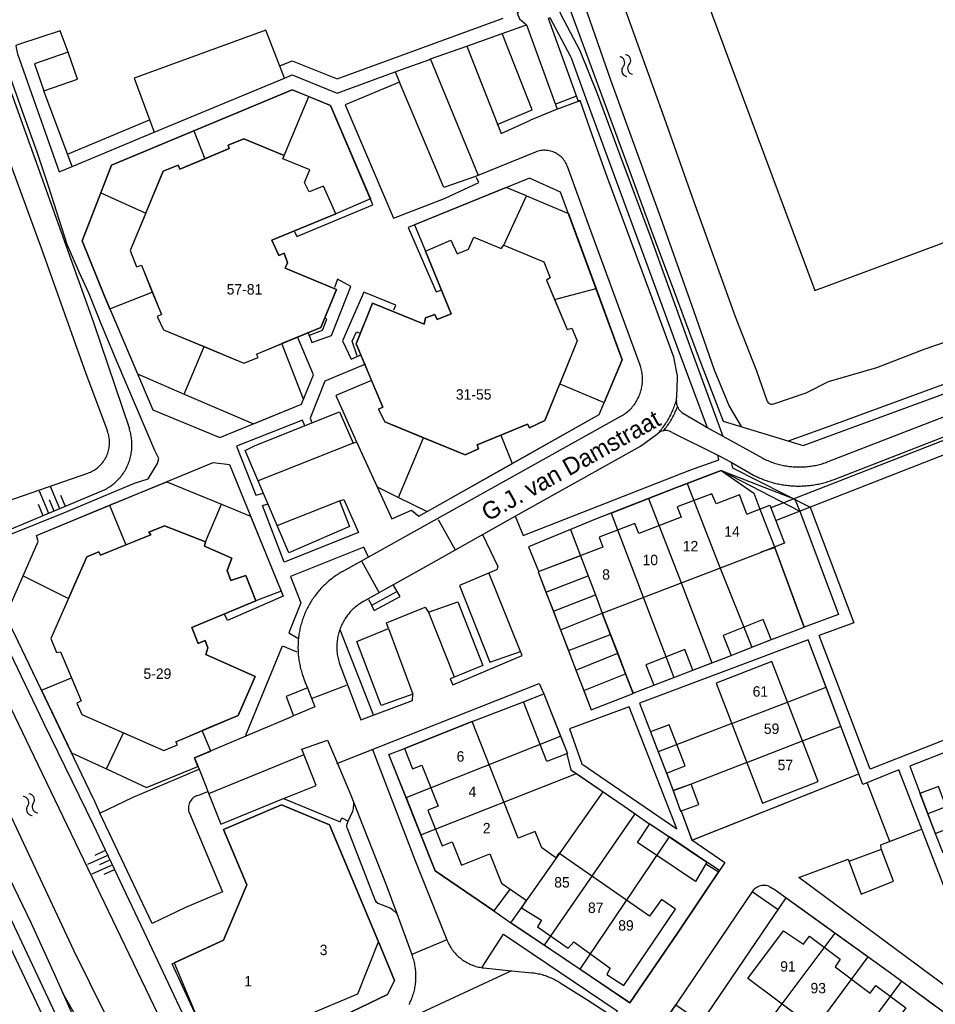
# Model space of a CAD drawing. Extents: x 123992 to 125854, y 449108 to 451911.
# Tile 22 of 175: x 125108 to 125240, y 450032 to 450174. Entities that reach past the tile are written whole.
import ezdxf
from ezdxf.enums import TextEntityAlignment as Align

# ---------------------------------------------------------------- set-up
doc = ezdxf.new("R2010")
doc.units = 0
for name, color, linetype in [('DEFAULT_113', 2, 'CONTINUOUS'), ('DEFAULT_117', 3, 'CONTINUOUS'), ('DEFAULT_21', 8, 'CONTINUOUS'), ('DEFAULT_4', 1, 'CONTINUOUS'), ('DEFAULT_48', 141, 'CONTINUOUS'), ('DEFAULT_6', 1, 'CONTINUOUS'), ('DEFAULT_7', 5, 'CONTINUOUS'), ('DEFAULT_79', 9, 'CONTINUOUS'), ('DEFAULT_87', 9, 'CONTINUOUS'), ('DEFAULT_99', 9, 'CONTINUOUS'), ('S04_TALUD', 9, 'CONTINUOUS'), ('S05_WATER', 141, 'CONTINUOUS')]:
    doc.layers.add(name, color=color, linetype=linetype)

msp = doc.modelspace()

# ---------------------------------------------------------------- linework, layer by layer
at = {"layer": 'DEFAULT_21'}
for points in [[(125133.365, 450158.348), (125147.547, 450164.245), (125149.919, 450163.28)], [(125146.363, 450154.8), (125149.919, 450163.28)], [(125149.919, 450163.28), (125153.087, 450161.992), (125158.808, 450148.547), (125153.841, 450146.389)], [(125119.949, 450149.411), (125121.501, 450153.415), (125133.365, 450158.348)], [(125133.365, 450158.348), (125134.935, 450154.317)], [(125134.935, 450154.317), (125138.456, 450155.787), (125138.335, 450156.306), (125140.564, 450157.207), (125146.363, 450154.8)], [(125126.455, 450146.507), (125128.955, 450152.528), (125131.12, 450153.403), (125131.36, 450152.824), (125134.935, 450154.317)], [(125153.841, 450146.389), (125152.058, 450150.364), (125149.979, 450149.583), (125149.334, 450150.91), (125150.084, 450152.719), (125146.196, 450154.333), (125146.363, 450154.8)], [(125181.293, 450148.973), (125178.389, 450150.183), (125165.174, 450144.792), (125166.764, 450141.025)], [(125121.273, 450132.712), (125120.498, 450134.533), (125117.272, 450142.503), (125119.949, 450149.411)], [(125119.949, 450149.411), (125126.455, 450146.507)], [(125178.026, 450141.86), (125181.293, 450148.973)], [(125181.293, 450148.973), (125187.369, 450146.44), (125191.343, 450135.616)], [(125126.455, 450146.507), (125124.206, 450141.089), (125125.113, 450138.754), (125125.813, 450139.013), (125127.383, 450135.124)], [(125153.841, 450146.389), (125144.587, 450142.605), (125145.628, 450140.389), (125146.388, 450140.709), (125146.847, 450139.336), (125146.528, 450138.566), (125153.952, 450135.484), (125151.68, 450130.01), (125146.047, 450127.69)], [(125166.764, 450141.025), (125170.402, 450142.608), (125171.324, 450140.63), (125172.943, 450141.311), (125173.724, 450143.011), (125177.651, 450141.409), (125178.026, 450141.86)], [(125166.764, 450141.025), (125170.452, 450131.958), (125168.453, 450131.177), (125168.112, 450131.897), (125166.753, 450131.417), (125166.543, 450130.488), (125159.14, 450133.51), (125156.753, 450127.664), (125158.978, 450122.357)], [(125178.026, 450141.86), (125183.826, 450139.493), (125184.745, 450137.145), (125184.186, 450136.824), (125185.354, 450134.068)], [(125185.354, 450134.068), (125191.343, 450135.616)], [(125191.343, 450135.616), (125195.114, 450125.346), (125192.509, 450119.204)], [(125121.273, 450132.712), (125127.383, 450135.124)], [(125127.383, 450135.124), (125128.699, 450131.863), (125128.079, 450131.583), (125129.009, 450129.687), (125134.849, 450127.263)], [(125185.354, 450134.068), (125187.191, 450129.735), (125187.831, 450129.895), (125188.636, 450128.081), (125186.099, 450121.868)], [(125121.273, 450132.712), (125125.26, 450123.336), (125131.996, 450120.425)], [(125131.996, 450120.425), (125141.943, 450116.125), (125148.887, 450118.954), (125149.187, 450119.687), (125146.047, 450127.69)], [(125131.996, 450120.425), (125134.849, 450127.263)], [(125134.849, 450127.263), (125140.582, 450124.883), (125142.643, 450125.682), (125142.382, 450126.181), (125146.047, 450127.69)], [(125158.978, 450122.357), (125153.829, 450120.198), (125156.791, 450113.527), (125159.789, 450107.047), (125162.881, 450105.513)], [(125158.978, 450122.357), (125160.585, 450118.524), (125160.006, 450118.244), (125160.88, 450116.399), (125166.486, 450114.11)], [(125177.614, 450114.492), (125181.444, 450116.064), (125181.745, 450115.566), (125183.951, 450116.607), (125186.099, 450121.868)], [(125186.099, 450121.868), (125192.509, 450119.204)], [(125179.254, 450110.405), (125191.782, 450117.491), (125192.509, 450119.204)], [(125162.881, 450105.513), (125166.486, 450114.11)], [(125166.486, 450114.11), (125172.457, 450111.673), (125174.389, 450112.503), (125174.228, 450113.102), (125177.614, 450114.492)], [(125177.614, 450114.492), (125179.254, 450110.405)], [(125162.881, 450105.513), (125166.978, 450103.479), (125179.254, 450110.405)], [(125204.477, 450107.532), (125209.382, 450109.379)], [(125209.382, 450109.379), (125214.097, 450106.159), (125214.963, 450103.853), (125217.065, 450098.379), (125221.359, 450086.827)], [(125209.382, 450109.379), (125219.999, 450105.288), (125220.705, 450103.55), (125226.311, 450088.672), (125221.359, 450086.827)], [(125121.228, 450104.393), (125129.474, 450107.792), (125137.343, 450104.558)], [(125198.899, 450105.371), (125202.946, 450106.956), (125204.477, 450107.532)], [(125204.477, 450107.532), (125208.936, 450096.06), (125213.803, 450083.933)], [(125108.763, 450094.224), (125110.912, 450099.169), (125110.691, 450100.048), (125121.228, 450104.393)], [(125121.228, 450104.393), (125123.583, 450098.681)], [(125135.047, 450099.103), (125137.343, 450104.558)], [(125137.343, 450104.558), (125141.54, 450102.832), (125145.952, 450092.036), (125142.294, 450090.638)], [(125193.504, 450103.259), (125198.899, 450105.371)], [(125198.899, 450105.371), (125203.565, 450093.346), (125208.022, 450081.679)], [(125193.504, 450103.259), (125191.492, 450102.471), (125187.644, 450100.883), (125189.082, 450097.124)], [(125193.504, 450103.259), (125202.531, 450079.576)], [(125123.583, 450098.681), (125127.167, 450100.135), (125126.887, 450100.495), (125129.127, 450101.416), (125135.047, 450099.103)], [(125115.309, 450090.978), (125117.944, 450096.954), (125119.671, 450097.672), (125119.912, 450097.192), (125123.583, 450098.681)], [(125135.047, 450099.103), (125134.905, 450098.492), (125138.833, 450096.76), (125138.151, 450094.99), (125138.692, 450093.532), (125140.871, 450094.293), (125142.294, 450090.638)], [(125189.082, 450097.124), (125183.01, 450094.795), (125184.124, 450091.89)], [(125189.082, 450097.124), (125190.193, 450094.218)], [(125111.419, 450077.723), (125107.463, 450085.979), (125106.001, 450088.855), (125106.561, 450089.156), (125108.763, 450094.224)], [(125108.763, 450094.224), (125115.309, 450090.978)], [(125184.124, 450091.89), (125190.193, 450094.218)], [(125190.193, 450094.218), (125191.239, 450091.483)], [(125184.124, 450091.89), (125185.185, 450089.126)], [(125185.185, 450089.126), (125191.239, 450091.483)], [(125191.239, 450091.483), (125192.244, 450088.856)], [(125115.309, 450090.978), (125112.764, 450085.207), (125113.586, 450083.161), (125114.146, 450083.262), (125115.718, 450079.516)], [(125142.294, 450090.638), (125133.078, 450086.794), (125133.981, 450084.477), (125135.02, 450084.898), (125135.382, 450083.839), (125135.078, 450082.866), (125142.214, 450079.719), (125139.743, 450074.116), (125134.583, 450071.914)], [(125185.185, 450089.126), (125186.207, 450086.462)], [(125186.207, 450086.462), (125192.244, 450088.856)], [(125192.244, 450088.856), (125193.425, 450085.779)], [(125186.207, 450086.462), (125187.357, 450083.464)], [(125187.357, 450083.464), (125193.425, 450085.779)], [(125193.425, 450085.779), (125194.467, 450083.062)], [(125213.803, 450083.933), (125216.629, 450085.064), (125221.359, 450086.827)], [(125224.505, 450078.164), (125221.924, 450085.001), (125197.593, 450075.875), (125200.318, 450068.856)], [(125187.357, 450083.464), (125188.442, 450080.636)], [(125188.442, 450080.636), (125194.467, 450083.062)], [(125194.467, 450083.062), (125195.605, 450080.095)], [(125208.022, 450081.679), (125210.817, 450082.737), (125213.803, 450083.933)], [(125202.531, 450079.576), (125205.301, 450080.65), (125208.022, 450081.679)], [(125188.442, 450080.636), (125189.567, 450077.704)], [(125189.567, 450077.704), (125195.605, 450080.095)], [(125195.605, 450080.095), (125196.674, 450077.311)], [(125111.419, 450077.723), (125115.718, 450079.516)], [(125115.718, 450079.516), (125117.112, 450076.192), (125116.492, 450075.892), (125117.205, 450074.252), (125123.205, 450071.606)], [(125196.674, 450077.311), (125199.672, 450078.46), (125202.531, 450079.576)], [(125111.419, 450077.723), (125115.725, 450068.734), (125120.79, 450066.394)], [(125163.953, 450062.273), (125161.486, 450068.492), (125163.708, 450069.357), (125173.48, 450073.226), (125180.863, 450076.054), (125183.836, 450077.218), (125186.214, 450071.14)], [(125189.567, 450077.704), (125190.634, 450074.923), (125196.697, 450077.25), (125196.674, 450077.311)], [(125218.946, 450076.025), (125224.505, 450078.164)], [(125226.624, 450072.552), (125224.505, 450078.164)], [(125210.912, 450072.933), (125218.946, 450076.025)], [(125261.925, 450068.738), (125259.228, 450075.671), (125236.568, 450066.772), (125237.989, 450062.957), (125239.145, 450059.92)], [(125210.912, 450072.933), (125200.318, 450068.856)], [(125120.79, 450066.394), (125126.541, 450063.737), (125133.934, 450066.738), (125133.476, 450067.974), (125135.836, 450068.977), (125134.583, 450071.914)], [(125120.79, 450066.394), (125123.205, 450071.606)], [(125123.205, 450071.606), (125129.019, 450069.042), (125130.994, 450069.89), (125130.774, 450070.289), (125134.583, 450071.914)], [(125221.101, 450070.426), (125226.624, 450072.552)], [(125229.216, 450065.685), (125226.624, 450072.552)], [(125163.953, 450062.273), (125186.214, 450071.14)], [(125186.214, 450071.14), (125187.204, 450068.61), (125187.109, 450068.573), (125187.684, 450066.281), (125188.503, 450065.725)], [(125213.068, 450067.333), (125221.101, 450070.426)], [(125200.318, 450068.856), (125201.514, 450065.776), (125202.46, 450063.266), (125202.465, 450063.251)], [(125213.068, 450067.333), (125205.074, 450064.212)], [(125166.085, 450056.898), (125188.503, 450065.725)], [(125188.503, 450065.725), (125192.385, 450063.09)], [(125202.465, 450063.251), (125203.526, 450060.302), (125203.59, 450060.325), (125205.16, 450056.135), (125229.216, 450065.685)], [(125179.064, 450044.236), (125180.615, 450046.379), (125192.385, 450063.09)], [(125192.385, 450063.09), (125195.387, 450061.053), (125196.973, 450059.93)], [(125205.074, 450064.212), (125202.465, 450063.251)], [(125250.218, 450064.206), (125239.145, 450059.92)], [(125163.953, 450062.273), (125166.085, 450056.898)], [(125162.276, 450035.889), (125161.278, 450033.89), (125153.582, 450030.208), (125137.693, 450022.402), (125133.806, 450030.612), (125130.25, 450038.313), (125137.639, 450041.725), (125141.007, 450049.684), (125137.639, 450057.69), (125146.009, 450061.212), (125152.906, 450058.352), (125160.004, 450041.48), (125160.03, 450041.363), (125162.276, 450035.889)], [(125183.889, 450040.99), (125196.973, 450059.93)], [(125196.973, 450059.93), (125198.968, 450058.518), (125199.103, 450058.489), (125201.932, 450056.59)], [(125239.145, 450059.92), (125240.222, 450057.091), (125241.311, 450054.325)], [(125166.085, 450056.898), (125168.148, 450051.696), (125176.593, 450045.944), (125179.064, 450044.236)], [(125189.036, 450037.527), (125201.932, 450056.59)], [(125189.036, 450037.527), (125196.211, 450032.7), (125203.08, 450042.716), (125209.119, 450051.775), (125207.319, 450052.975), (125201.932, 450056.59)], [(125210.98, 450022.601), (125205.222, 450026.493), (125205.155, 450026.393), (125200.773, 450029.386), (125202.822, 450032.412), (125206.552, 450029.85), (125218.764, 450047.821), (125225.797, 450042.748)], [(125179.064, 450044.236), (125183.889, 450040.99)], [(125210.98, 450022.601), (125212.823, 450025.416), (125225.797, 450042.748)], [(125225.797, 450042.748), (125230.548, 450039.322)], [(125183.889, 450040.99), (125189.036, 450037.527)], [(125215.922, 450019.468), (125230.548, 450039.322)], [(125230.548, 450039.322), (125233.76, 450037.006), (125235.402, 450035.803)], [(125220.838, 450015.937), (125223.041, 450019.116), (125235.402, 450035.803)], [(125235.402, 450035.803), (125240.219, 450032.272)]]:
    msp.add_lwpolyline(points, dxfattribs=at)
at = {"layer": 'DEFAULT_4'}
for points in [[(125153.841, 450146.389), (125152.058, 450150.364), (125149.979, 450149.583), (125149.334, 450150.91), (125150.084, 450152.719), (125146.196, 450154.333), (125146.363, 450154.8), (125140.564, 450157.207), (125138.335, 450156.306), (125138.456, 450155.787), (125131.36, 450152.824), (125131.12, 450153.403), (125128.955, 450152.528), (125124.206, 450141.089), (125125.113, 450138.754), (125125.813, 450139.013), (125128.699, 450131.863), (125128.079, 450131.583), (125129.009, 450129.687), (125140.582, 450124.883), (125142.643, 450125.682), (125142.382, 450126.181), (125151.68, 450130.01), (125153.952, 450135.484), (125146.528, 450138.566), (125146.847, 450139.336), (125146.388, 450140.709), (125145.628, 450140.389), (125144.587, 450142.605), (125153.841, 450146.389)], [(125188.636, 450128.081), (125183.951, 450116.607), (125181.745, 450115.566), (125181.444, 450116.064), (125174.228, 450113.102), (125174.389, 450112.503), (125172.457, 450111.673), (125160.88, 450116.399), (125160.006, 450118.244), (125160.585, 450118.524), (125156.753, 450127.664), (125159.14, 450133.51), (125166.543, 450130.488), (125166.753, 450131.417), (125168.112, 450131.897), (125168.453, 450131.177), (125170.452, 450131.958), (125166.764, 450141.025), (125170.402, 450142.608), (125171.324, 450140.63), (125172.943, 450141.311), (125173.724, 450143.011), (125177.651, 450141.409), (125178.026, 450141.86), (125183.826, 450139.493), (125184.745, 450137.145), (125184.186, 450136.824), (125187.191, 450129.735), (125187.831, 450129.895), (125188.636, 450128.081)], [(125213.07, 450103.127), (125212.006, 450105.899), (125208.66, 450104.615), (125208.044, 450106.062), (125203.041, 450104.144), (125203.602, 450102.683), (125197.486, 450100.337), (125196.945, 450101.747), (125191.803, 450099.775), (125192.296, 450098.357), (125183.01, 450094.795), (125190.634, 450074.923), (125196.697, 450077.25), (125192.244, 450088.856), (125215.17, 450097.652)], [(125213.07, 450103.127), (125216.411, 450104.409), (125218.512, 450098.934), (125215.17, 450097.652)], [(125142.294, 450090.638), (125140.871, 450094.293), (125138.692, 450093.532), (125138.151, 450094.99), (125138.833, 450096.76), (125134.905, 450098.492), (125135.047, 450099.103), (125129.127, 450101.416), (125126.887, 450100.495), (125127.167, 450100.135), (125119.912, 450097.192), (125119.671, 450097.672), (125117.944, 450096.954), (125112.764, 450085.207), (125113.586, 450083.161), (125114.146, 450083.262), (125117.112, 450076.192), (125116.492, 450075.892), (125117.205, 450074.252), (125129.019, 450069.042), (125130.994, 450069.89), (125130.774, 450070.289), (125139.743, 450074.116), (125142.214, 450079.719), (125135.078, 450082.866), (125135.382, 450083.839), (125135.02, 450084.898), (125133.981, 450084.477), (125133.078, 450086.794), (125142.294, 450090.638)], [(125223.353, 450064.574), (125216.7, 450081.859), (125208.667, 450078.767), (125215.32, 450061.482), (125223.353, 450064.574)], [(125202.804, 450046.175), (125200.763, 450047.572), (125199.025, 450045.173), (125185.999, 450054.273), (125185.54, 450053.593), (125183.512, 450055.002), (125182.568, 450057.386), (125180.134, 450056.422), (125173.48, 450073.226), (125163.708, 450069.357), (125164.882, 450066.392), (125166.253, 450066.935), (125168.594, 450061.022), (125167.118, 450060.438), (125169.144, 450055.32), (125170.62, 450055.904), (125171.951, 450052.54), (125176.041, 450054.159), (125177.707, 450049.951), (125181.286, 450047.476), (125180.615, 450046.379), (125183.489, 450044.62), (125182.89, 450043.641), (125187.311, 450040.588), (125188.13, 450041.468), (125193.393, 450037.696), (125192.914, 450036.777), (125195.335, 450035.181), (125202.804, 450046.175)], [(125160.004, 450041.48), (125152.906, 450058.352), (125146.009, 450061.212), (125137.639, 450057.69), (125141.007, 450049.684), (125137.639, 450041.725), (125130.515, 450038.435), (125133.744, 450030.76), (125141.328, 450027.407), (125157.018, 450034.008), (125160.004, 450041.48)], [(125247.672, 450021.701), (125242.29, 450014.488), (125213.209, 450036.187), (125218.358, 450043.088), (125221.226, 450041.157), (125222.12, 450042.276), (125226.511, 450039), (125225.787, 450037.874), (125230.856, 450034.091), (125231.664, 450035.174), (125235.985, 450031.949), (125235.227, 450030.933), (125240.402, 450027.071), (125241.314, 450028.147), (125245.69, 450024.882), (125244.874, 450023.789), (125247.672, 450021.701)]]:
    msp.add_lwpolyline(points, dxfattribs=at)
at = {"layer": 'DEFAULT_48'}
for points in [[(125173.078, 450238.688), (125174.602, 450233.596), (125177.749, 450225.365), (125183.962, 450208.307), (125191.017, 450188.611), (125195.066, 450177.144), (125201.16, 450160.245), (125205.189, 450148.799), (125211.403, 450131.6), (125214.449, 450123.749), (125215.947, 450119.48)], [(125168.418, 450234.764), (125174.375, 450219.353), (125178.464, 450207.369), (125183.433, 450194.066), (125188.564, 450179.684), (125193.434, 450165.683), (125200.627, 450145.868), (125205.397, 450132.445), (125208.343, 450123.896), (125210.546, 450118.683), (125212.271, 450115.728)], [(125085.554, 450212.978), (125090.826, 450198.502), (125095.256, 450186.478), (125099.887, 450173.716), (125106.081, 450155.9), (125111.394, 450141.339), (125117.808, 450123.363), (125120.917, 450115.055)], [(125216.944, 450118.996), (125221.63, 450120.598), (125224.868, 450122.239), (125231.824, 450124.243), (125238.781, 450126.946), (125247.037, 450129.79), (125254.093, 450132.454), (125279.44, 450141.426), (125296.252, 450147.234), (125312.183, 450153.06), (125331.573, 450160.35), (125344.806, 450165.095), (125356.181, 450169.121), (125372.252, 450174.829), (125376.01, 450176.191), (125392.062, 450181.838), (125392.838, 450182.314)], [(125219.105, 450113.677), (125224.545, 450115.636), (125264.766, 450130.416), (125276.366, 450134.495), (125306.707, 450145.315), (125332.688, 450154.674), (125338.289, 450156.673), (125353.889, 450162.333), (125371.49, 450168.813), (125392.15, 450176.292), (125399.03, 450178.76)], [(125215.947, 450119.48), (125216.036, 450119.301), (125216.167, 450119.151), (125216.332, 450119.039), (125216.519, 450118.971), (125216.718, 450118.954), (125216.915, 450118.987), (125216.944, 450118.996)], [(125118.08, 450109.022), (125118.267, 450109.092), (125118.452, 450109.169), (125118.633, 450109.255), (125118.81, 450109.348), (125118.982, 450109.448), (125119.151, 450109.556), (125119.314, 450109.671), (125119.473, 450109.793), (125119.626, 450109.922), (125119.773, 450110.057), (125119.915, 450110.198), (125120.05, 450110.346), (125120.179, 450110.498), (125120.301, 450110.657), (125120.417, 450110.82), (125120.525, 450110.988), (125120.626, 450111.161), (125120.719, 450111.338), (125120.805, 450111.519), (125120.882, 450111.703), (125120.952, 450111.89), (125121.014, 450112.08), (125121.068, 450112.273), (125121.113, 450112.468), (125121.15, 450112.665), (125121.178, 450112.863), (125121.198, 450113.062), (125121.209, 450113.261), (125121.212, 450113.461), (125121.206, 450113.661), (125121.191, 450113.86), (125121.168, 450114.059), (125121.137, 450114.257), (125121.097, 450114.453), (125121.049, 450114.647), (125120.992, 450114.838), (125120.927, 450115.028), (125120.917, 450115.055)], [(125101.713, 450103.344), (125118.08, 450109.022)], [(125097.871, 450094.117), (125109.718, 450069.453), (125129.953, 450027.355)], [(125092.423, 450090.427), (125098.473, 450077.375), (125106.025, 450061.638), (125116.063, 450040.168), (125122.895, 450026.409), (125123.797, 450024.192), (125124.785, 450023.103)]]:
    msp.add_lwpolyline(points, dxfattribs=at)
at = {"layer": 'DEFAULT_6'}
for points in [[(125116.601, 450165.788), (125115.269, 450169.666), (125110.419, 450168), (125111.752, 450164.121), (125116.601, 450165.788)], [(125216.593, 450085.05), (125215.437, 450087.939), (125209.66, 450085.626), (125210.817, 450082.737), (125216.593, 450085.05)], [(125205.301, 450080.65), (125204.161, 450083.591), (125198.524, 450081.406), (125199.664, 450078.465), (125205.301, 450080.65)], [(125187.204, 450068.61), (125184.23, 450067.446), (125180.863, 450076.054), (125183.836, 450077.218), (125187.204, 450068.61)], [(125204.186, 450066.837), (125201.885, 450072.768), (125199.202, 450071.727), (125201.503, 450065.796), (125204.186, 450066.837)], [(125206.145, 450061.247), (125205.074, 450064.212), (125202.456, 450063.267), (125203.526, 450060.302), (125206.145, 450061.247)], [(125242.872, 450058.084), (125240.701, 450063.877), (125238.035, 450062.878), (125240.207, 450057.085), (125242.872, 450058.084)], [(125207.319, 450052.975), (125205.679, 450050.191), (125197.305, 450055.811), (125199.103, 450058.489), (125207.319, 450052.975)]]:
    msp.add_lwpolyline(points, dxfattribs=at)
at = {"layer": 'DEFAULT_7'}
msp.add_lwpolyline([(125163.101, 450091.226), (125162.683, 450091.944), (125158.997, 450089.938), (125159.374, 450089.239), (125163.101, 450091.226)], dxfattribs=at)
at = {"layer": 'DEFAULT_79'}
for points in [[(125283.385, 450157.354), (125269.095, 450196.366), (125258.452, 450225.31), (125248.891, 450251.638), (125239.437, 450247.994), (125217.208, 450239.943), (125187.823, 450229.41), (125193.415, 450214.469), (125198.205, 450201.584), (125212.455, 450163.291), (125222.897, 450135.326), (125254.301, 450146.999), (125281.187, 450156.593), (125283.385, 450157.354)], [(125185.471, 450162.188), (125188.583, 450163.377)], [(125185.71, 450161.473), (125188.829, 450162.626)], [(125200.252, 450114.717), (125200.385, 450114.866), (125200.516, 450115.018), (125200.644, 450115.171), (125200.769, 450115.327), (125200.892, 450115.485), (125201.013, 450115.645), (125201.13, 450115.806), (125201.245, 450115.97), (125201.357, 450116.136), (125201.467, 450116.303), (125201.573, 450116.472), (125201.677, 450116.643), (125201.778, 450116.816), (125201.876, 450116.99), (125201.971, 450117.166), (125202.063, 450117.344), (125202.152, 450117.523), (125202.238, 450117.703), (125202.322, 450117.885), (125202.402, 450118.068), (125202.479, 450118.253), (125202.553, 450118.439), (125202.624, 450118.626), (125202.692, 450118.814), (125202.756, 450119.003), (125202.818, 450119.193), (125202.876, 450119.385), (125202.917, 450119.526)], [(125201.07, 450115.134), (125201.196, 450115.29), (125201.319, 450115.447), (125201.439, 450115.607), (125201.557, 450115.768), (125201.673, 450115.932), (125201.786, 450116.097), (125201.896, 450116.264), (125202.004, 450116.432), (125202.108, 450116.602), (125202.211, 450116.774), (125202.31, 450116.948), (125202.407, 450117.123), (125202.501, 450117.299), (125202.592, 450117.477), (125202.68, 450117.657), (125202.766, 450117.838), (125202.848, 450118.02), (125202.928, 450118.203), (125203.005, 450118.388), (125203.079, 450118.574), (125203.084, 450118.588)]]:
    msp.add_lwpolyline(points, dxfattribs=at)
at = {"layer": 'DEFAULT_87'}
for points in [[(125166.89, 450233.493), (125171.492, 450220.886), (125179.45, 450198.576), (125185.384, 450181.799), (125190.616, 450167.559), (125195.948, 450153.098), (125199.296, 450144.05), (125203.104, 450133.904), (125206.071, 450125.895), (125209.642, 450116.531), (125221.205, 450112.999), (125259.786, 450127.197), (125295.587, 450140.137), (125331.309, 450153.135), (125368.109, 450166.654), (125399.745, 450178.447)], [(125088.31, 450214.033), (125089.754, 450211.287), (125092.059, 450204.756), (125096.43, 450192.992), (125099.938, 450183.025), (125103.887, 450172.24), (125107.255, 450163.193), (125111.384, 450151.808), (125115.634, 450139.864), (125118.862, 450130.896), (125124.07, 450115.397)], [(125120.331, 450106.546), (125120.51, 450106.635), (125120.687, 450106.729), (125120.861, 450106.828), (125121.032, 450106.931), (125121.2, 450107.039), (125121.365, 450107.152), (125121.527, 450107.27), (125121.686, 450107.391), (125121.841, 450107.517), (125121.993, 450107.648), (125122.141, 450107.782), (125122.285, 450107.92), (125122.426, 450108.063), (125122.562, 450108.209), (125122.694, 450108.359), (125122.823, 450108.512), (125122.947, 450108.669), (125123.066, 450108.83), (125123.181, 450108.993), (125123.292, 450109.16), (125123.398, 450109.329), (125123.499, 450109.502), (125123.595, 450109.677), (125123.687, 450109.855), (125123.774, 450110.035), (125123.855, 450110.218), (125123.932, 450110.403), (125124.003, 450110.589), (125124.07, 450110.778), (125124.131, 450110.968), (125124.186, 450111.161), (125124.237, 450111.354), (125124.282, 450111.549), (125124.322, 450111.745), (125124.356, 450111.942), (125124.385, 450112.14), (125124.408, 450112.338), (125124.426, 450112.538), (125124.439, 450112.737), (125124.445, 450112.937), (125124.447, 450113.137), (125124.443, 450113.337), (125124.433, 450113.537), (125124.418, 450113.736), (125124.397, 450113.935), (125124.371, 450114.133), (125124.34, 450114.331), (125124.303, 450114.528), (125124.261, 450114.723), (125124.213, 450114.917), (125124.16, 450115.11), (125124.101, 450115.301), (125124.07, 450115.397)], [(125102.236, 450098.983), (125120.331, 450106.546)], [(125114.402, 450034.248), (125115.998, 450031.352), (125118.148, 450027.232), (125120.08, 450023.772), (125120.937, 450022.457)]]:
    msp.add_lwpolyline(points, dxfattribs=at)
at = {"layer": 'DEFAULT_99'}
for points in [[(125167.421, 450228.01), (125186.227, 450175.235), (125189.015, 450169.949), (125191.508, 450163.716)], [(125132.43, 450029.674), (125126.199, 450042.934), (125118.927, 450058.352), (125111.735, 450072.971), (125105.284, 450086.352), (125101.357, 450094.479), (125102.753, 450098.556), (125114.647, 450103.321), (125124.822, 450107.585), (125126.761, 450108.206), (125128.119, 450110.405), (125128.318, 450111.145), (125127.737, 450112.303), (125122.327, 450125.005), (125120.122, 450130.318), (125118.258, 450134.852), (125116.876, 450137.908), (125115.113, 450141.982), (125112.465, 450150.25), (125110.781, 450155.284), (125108.917, 450160.477), (125106.13, 450168.326), (125104.507, 450172.54), (125095.906, 450197.087)], [(125175.223, 450189.149), (125179.093, 450178.293), (125180.117, 450175.367), (125179.979, 450175.332), (125180.294, 450174.497), (125181.318, 450173.616), (125185.719, 450161.451), (125181.896, 450159.907)], [(125145.743, 450167.717), (125147.531, 450168.461), (125154.013, 450165.826), (125177.959, 450174.609)], [(125190.808, 450157.609), (125189.066, 450162.72), (125188.818, 450162.587), (125184.484, 450174.529), (125184.696, 450174.664), (125187.597, 450169.173), (125187.734, 450168.887), (125190.052, 450162.463)], [(125115.269, 450169.666), (125114.103, 450172.751), (125108.226, 450170.828), (125107.726, 450170.668), (125107.766, 450170.289), (125107.967, 450169.45), (125113.945, 450152.439), (125115.825, 450153.22), (125111.752, 450164.121)], [(125146.428, 450165.945), (125143.757, 450172.856), (125124.767, 450165.947), (125127.66, 450158.141), (125146.428, 450165.945)], [(125172.737, 450170.533), (125177.815, 450172.355)], [(125177.085, 450159.287), (125182.143, 450161.369), (125177.815, 450172.355), (125181.309, 450173.622)], [(125174.372, 450152.011), (125167.499, 450168.71), (125172.737, 450170.533), (125177.667, 450157.968), (125181.896, 450159.907)], [(125163.276, 450167.197), (125167.225, 450168.577)], [(125167.225, 450168.577), (125167.499, 450168.71)], [(125146.428, 450165.945), (125147.538, 450166.407), (125154.024, 450163.769), (125163.276, 450167.197)], [(125162.369, 450166.861), (125162.992, 450165.386)], [(125182.63, 450155.291), (125173.953, 450151.761), (125169.415, 450150.178), (125164.826, 450161.043), (125162.992, 450165.386), (125155.161, 450162.079), (125162.161, 450145.757), (125169.477, 450148.62), (125174.434, 450150.882), (125174.093, 450151.641)], [(125224.804, 450110.689), (125272.361, 450129.109), (125311.302, 450144.288), (125338.903, 450154.888), (125367.128, 450165.441), (125367.23, 450165.135), (125369.151, 450159.383), (125366.091, 450154.088)], [(125147.845, 450143.947), (125148.225, 450143.108), (125159.18, 450147.672), (125153.087, 450161.992), (125147.547, 450164.245), (125121.501, 450153.415), (125117.272, 450142.503), (125120.498, 450134.533), (125127.472, 450118.137), (125137.093, 450114.149), (125148.887, 450118.954), (125150.623, 450123.191), (125148.299, 450128.664)], [(125190.052, 450162.463), (125193.628, 450152.826), (125198.839, 450138.623), (125202.968, 450127.297), (125207.364, 450115.621)], [(125191.508, 450163.716), (125194.767, 450154.875), (125199.237, 450142.931), (125205.03, 450126.793), (125209.625, 450114.363)], [(125115.159, 450155.002), (125126.999, 450159.925)], [(125115.825, 450153.22), (125127.66, 450158.141)], [(125202.53, 450125.712), (125199.102, 450135.127), (125192.949, 450151.746), (125190.808, 450157.609)], [(125187.189, 450153.262), (125187.116, 450153.448), (125187.032, 450153.629), (125186.937, 450153.806), (125186.833, 450153.976), (125186.719, 450154.141), (125186.595, 450154.298), (125186.463, 450154.448), (125186.322, 450154.59), (125186.174, 450154.724), (125186.017, 450154.849), (125185.854, 450154.964), (125185.685, 450155.07), (125185.509, 450155.167), (125185.329, 450155.252), (125185.144, 450155.328), (125184.954, 450155.392), (125184.762, 450155.445), (125184.566, 450155.488), (125184.369, 450155.519), (125184.169, 450155.538), (125183.97, 450155.546), (125183.77, 450155.542), (125183.57, 450155.527), (125183.372, 450155.5), (125183.176, 450155.462), (125182.982, 450155.413), (125182.791, 450155.352), (125182.63, 450155.291)], [(125187.189, 450153.262), (125190.738, 450143.444), (125197.668, 450124.614)], [(125156.311, 450113.346), (125156.791, 450113.527), (125161.92, 450102.442), (125164.758, 450103.683), (125165.819, 450102.825), (125178.411, 450109.928), (125191.782, 450117.491), (125195.114, 450125.346), (125186.233, 450149.534), (125181.732, 450151.547), (125164.262, 450144.42), (125168.309, 450135.174), (125169.109, 450135.454)], [(125149.798, 450129.384), (125150.379, 450127.826), (125153.205, 450128.873), (125155.99, 450135.942), (125154.07, 450136.96), (125153.651, 450135.781)], [(125162.213, 450132.551), (125162.492, 450133.251), (125157.871, 450135.125), (125154.778, 450128.089), (125156.02, 450125.453), (125157.459, 450126.073)], [(125149.918, 450128.865), (125151.917, 450129.606), (125152.555, 450131.225), (125152.195, 450131.364)], [(125156.899, 450125.933), (125156.198, 450128.03), (125156.796, 450129.39), (125157.196, 450129.251)], [(125203.081, 450123.033), (125202.53, 450125.712)], [(125158.119, 450124.743), (125152.243, 450122.261), (125150.148, 450116.964), (125150.369, 450116.325)], [(125194.924, 450117.21), (125195.097, 450117.31), (125195.267, 450117.416), (125195.433, 450117.527), (125195.595, 450117.644), (125195.754, 450117.766), (125195.908, 450117.894), (125196.058, 450118.026), (125196.204, 450118.163), (125196.345, 450118.305), (125196.481, 450118.451), (125196.612, 450118.602), (125196.739, 450118.757), (125196.86, 450118.916), (125196.976, 450119.079), (125197.086, 450119.246), (125197.191, 450119.416), (125197.29, 450119.59), (125197.384, 450119.766), (125197.471, 450119.946), (125197.553, 450120.129), (125197.628, 450120.314), (125197.698, 450120.501), (125197.761, 450120.691), (125197.818, 450120.883), (125197.869, 450121.076), (125197.913, 450121.271), (125197.951, 450121.468), (125197.982, 450121.665), (125198.007, 450121.864), (125198.025, 450122.063), (125198.036, 450122.263), (125198.041, 450122.463), (125198.04, 450122.663), (125198.032, 450122.862), (125198.017, 450123.062), (125197.996, 450123.261), (125197.968, 450123.459), (125197.934, 450123.656), (125197.893, 450123.852), (125197.846, 450124.046), (125197.792, 450124.239), (125197.733, 450124.429), (125197.668, 450124.614)], [(125203.054, 450121.018), (125203.081, 450123.033)], [(125019.846, 450122.081), (125020.091, 450117.087), (125051.305, 450118.572), (125051.489, 450112.619), (125082.743, 450114.063), (125082.825, 450112.205), (125076.006, 450111.76), (125078.729, 450108.006), (125081.031, 450104.672), (125082.257, 450102.642), (125083.516, 450100.299), (125084.718, 450097.422), (125086.161, 450094.067), (125089.065, 450087.716), (125091.65, 450082.404), (125098.422, 450067.965), (125104.272, 450055.822), (125109.942, 450044.16), (125113.308, 450036.69), (125116.313, 450030.005), (125118.357, 450025.946), (125119.044, 450024.48), (125119.559, 450022.85), (125119.705, 450022.529)], [(125202.917, 450119.526), (125203.054, 450121.018)], [(125202.917, 450119.526), (125202.911, 450119.326), (125202.925, 450119.127), (125202.958, 450118.93), (125203.01, 450118.737), (125203.082, 450118.55), (125203.171, 450118.371), (125203.278, 450118.202), (125203.401, 450118.044), (125203.538, 450117.899), (125203.69, 450117.769), (125203.853, 450117.654), (125203.953, 450117.595)], [(125145.38, 450101.487), (125154.339, 450105.053), (125155.802, 450101.318), (125147.067, 450097.535), (125140.774, 450112.274), (125142.113, 450112.974), (125148.451, 450115.497), (125154.367, 450117.86), (125156.311, 450113.346), (125142.64, 450107.903)], [(125154.799, 450094.845), (125194.924, 450117.21)], [(125203.953, 450117.595), (125206.725, 450115.977), (125207.364, 450115.621)], [(125149.35, 450115.857), (125149.009, 450116.676), (125139.534, 450112.932), (125142.3, 450105.842), (125143.419, 450106.123)], [(125207.364, 450115.621), (125209.625, 450114.363)], [(125216.58, 450104.094), (125247.861, 450116.274), (125247.681, 450116.674)], [(125225.666, 450108.124), (125247.392, 450116.573)], [(125197.757, 450112.891), (125200.252, 450114.717)], [(125201.07, 450115.134), (125200.877, 450115.084), (125200.69, 450115.011), (125200.514, 450114.916), (125200.351, 450114.802), (125200.252, 450114.717)], [(125202.307, 450114.894), (125202.133, 450114.992), (125201.949, 450115.07), (125201.756, 450115.125), (125201.559, 450115.156), (125201.359, 450115.164), (125201.16, 450115.149), (125201.07, 450115.134)], [(125202.307, 450114.894), (125208.877, 450111.596)], [(125209.625, 450114.363), (125215.365, 450111.17)], [(125217.353, 450102.238), (125248.461, 450114.416), (125262.168, 450078.668), (125230.868, 450066.349), (125223.524, 450085.601)], [(125157.79, 450090.505), (125167.582, 450095.998), (125180.134, 450103.061), (125197.757, 450112.891)], [(125061.112, 450110.758), (125061.152, 450111.139), (125073.188, 450111.787), (125078.352, 450105.238), (125079.153, 450103.9), (125117.497, 450022.347), (125118.978, 450019.87), (125120.839, 450018.172), (125121.62, 450017.654), (125122.76, 450017.035), (125121.961, 450015.026)], [(125179.702, 450102.818), (125180.836, 450100.044), (125204.883, 450109.436), (125209.041, 450110.957), (125208.877, 450111.596)], [(125208.877, 450111.596), (125210.824, 450110.619)], [(125118.861, 450062.19), (125107.463, 450085.979), (125106.001, 450088.855), (125106.561, 450089.156), (125110.912, 450099.169), (125110.691, 450100.048), (125136.136, 450110.539), (125138.496, 450110.281), (125146.251, 450091.305), (125138.216, 450087.802), (125137.795, 450088.681)], [(125210.824, 450110.619), (125214.057, 450108.729)], [(125210.824, 450110.619), (125211.018, 450109.785)], [(125215.365, 450111.17), (125215.544, 450111.081), (125215.724, 450110.995), (125215.906, 450110.912), (125216.09, 450110.832), (125216.275, 450110.755), (125216.461, 450110.682), (125216.648, 450110.611), (125216.836, 450110.544), (125217.026, 450110.481), (125217.216, 450110.42), (125217.408, 450110.363), (125217.601, 450110.309), (125217.794, 450110.259), (125217.989, 450110.211), (125218.184, 450110.168), (125218.38, 450110.127), (125218.576, 450110.09), (125218.773, 450110.057), (125218.971, 450110.026), (125219.169, 450110), (125219.368, 450109.976), (125219.567, 450109.956), (125219.766, 450109.94), (125219.966, 450109.927), (125220.165, 450109.917), (125220.365, 450109.911), (125220.565, 450109.908), (125220.765, 450109.909), (125220.965, 450109.913), (125221.165, 450109.921), (125221.365, 450109.932), (125221.564, 450109.946), (125221.763, 450109.964), (125221.962, 450109.986), (125222.161, 450110.011), (125222.359, 450110.039), (125222.556, 450110.07), (125222.753, 450110.106), (125222.949, 450110.144), (125223.145, 450110.186), (125223.34, 450110.231), (125223.534, 450110.28), (125223.727, 450110.332), (125223.919, 450110.387), (125224.11, 450110.446), (125224.301, 450110.507), (125224.49, 450110.573), (125224.678, 450110.641), (125224.804, 450110.689)], [(125209.382, 450109.379), (125202.946, 450106.956), (125191.492, 450102.471), (125181.598, 450098.387), (125183.039, 450094.912)], [(125209.382, 450109.379), (125220.705, 450103.55), (125226.311, 450088.672), (125221.359, 450086.827)], [(125211.018, 450109.785), (125222.195, 450104.133), (125228.485, 450087.462), (125223.524, 450085.601)], [(125214.057, 450108.729), (125214.235, 450108.639), (125214.415, 450108.551), (125214.596, 450108.466), (125214.778, 450108.383), (125214.962, 450108.303), (125215.146, 450108.226), (125215.332, 450108.151), (125215.518, 450108.079), (125215.706, 450108.009), (125215.894, 450107.943), (125216.083, 450107.878), (125216.274, 450107.817), (125216.465, 450107.758), (125216.657, 450107.702), (125216.85, 450107.648), (125217.043, 450107.598), (125217.237, 450107.55), (125217.432, 450107.505), (125217.628, 450107.462), (125217.824, 450107.423), (125218.02, 450107.386), (125218.217, 450107.352), (125218.415, 450107.32), (125218.613, 450107.292), (125218.811, 450107.266), (125219.01, 450107.243), (125219.209, 450107.223), (125219.408, 450107.206), (125219.607, 450107.191), (125219.807, 450107.179), (125220.007, 450107.171), (125220.207, 450107.165), (125220.407, 450107.161), (125220.607, 450107.161), (125220.807, 450107.163), (125221.007, 450107.169), (125221.207, 450107.177), (125221.406, 450107.188), (125221.606, 450107.202), (125221.805, 450107.218), (125222.004, 450107.237), (125222.203, 450107.26), (125222.401, 450107.285), (125222.599, 450107.312), (125222.797, 450107.343), (125222.994, 450107.376), (125223.191, 450107.413), (125223.387, 450107.451), (125223.583, 450107.493), (125223.778, 450107.538), (125223.972, 450107.585), (125224.166, 450107.635), (125224.359, 450107.687), (125224.551, 450107.743), (125224.742, 450107.801), (125224.933, 450107.862), (125225.122, 450107.925), (125225.311, 450107.991), (125225.499, 450108.06), (125225.666, 450108.124)], [(125154.339, 450105.053), (125154.999, 450105.214), (125157.082, 450100.48), (125146.408, 450096.175), (125143.241, 450104.345), (125144.061, 450104.585)], [(125168.596, 450102.353), (125171.046, 450097.947)], [(125174.972, 450100.156), (125177.172, 450095.591)], [(125079.373, 450098.797), (125116.61, 450020.202)], [(125158.544, 450096.91), (125157.883, 450098.348), (125147.308, 450094.103), (125148.811, 450090.328), (125147.075, 450086.01), (125148.376, 450085.233)], [(125215.151, 450097.674), (125217.09, 450098.315), (125217.065, 450098.379)], [(125216.644, 450085.07), (125221.359, 450086.827), (125217.09, 450098.315)], [(125157.585, 450096.269), (125160.082, 450091.79)], [(125154.799, 450094.845), (125154.625, 450094.746), (125154.453, 450094.645), (125154.282, 450094.541), (125154.113, 450094.434), (125153.946, 450094.324), (125153.78, 450094.212), (125153.617, 450094.097), (125153.455, 450093.979), (125153.295, 450093.859), (125153.137, 450093.736), (125152.981, 450093.611), (125152.827, 450093.484), (125152.675, 450093.353), (125152.525, 450093.221), (125152.378, 450093.086), (125152.232, 450092.949), (125152.089, 450092.809), (125151.948, 450092.667), (125151.809, 450092.523), (125151.673, 450092.377), (125151.539, 450092.229), (125151.407, 450092.078), (125151.278, 450091.926), (125151.151, 450091.771), (125151.027, 450091.614), (125150.905, 450091.456), (125150.786, 450091.295), (125150.669, 450091.133), (125150.555, 450090.968), (125150.443, 450090.802), (125150.335, 450090.634), (125150.229, 450090.465), (125150.125, 450090.294), (125150.025, 450090.121), (125149.927, 450089.946), (125149.832, 450089.77), (125149.74, 450089.593), (125149.651, 450089.414), (125149.564, 450089.233), (125149.481, 450089.052), (125149.4, 450088.869), (125149.322, 450088.684), (125149.248, 450088.499), (125149.176, 450088.312), (125149.107, 450088.124), (125149.041, 450087.935), (125148.979, 450087.746), (125148.919, 450087.555), (125148.862, 450087.363), (125148.809, 450087.17), (125148.758, 450086.977), (125148.711, 450086.782), (125148.667, 450086.587), (125148.626, 450086.392), (125148.588, 450086.195), (125148.553, 450085.998), (125148.521, 450085.801), (125148.493, 450085.603), (125148.467, 450085.404), (125148.445, 450085.206), (125148.426, 450085.007), (125148.41, 450084.807), (125148.398, 450084.608), (125148.388, 450084.408), (125148.382, 450084.208), (125148.379, 450084.008), (125148.379, 450083.808), (125148.383, 450083.608), (125148.389, 450083.408), (125148.399, 450083.208), (125148.412, 450083.009), (125148.428, 450082.809), (125148.447, 450082.61), (125148.47, 450082.412), (125148.496, 450082.213), (125148.524, 450082.015), (125148.556, 450081.818), (125148.592, 450081.621), (125148.63, 450081.425), (125148.671, 450081.229), (125148.716, 450081.034), (125148.764, 450080.84), (125148.814, 450080.646), (125148.868, 450080.454), (125148.925, 450080.262), (125148.985, 450080.071), (125149.048, 450079.882), (125149.114, 450079.693), (125149.183, 450079.505), (125149.234, 450079.373)], [(125167.169, 450089.004), (125171.426, 450090.467), (125175.013, 450081.318), (125170.336, 450079.375), (125170.677, 450078.537), (125180.692, 450082.721), (125180.451, 450083.32), (125175.9, 450094.653)], [(125176.99, 450095.109), (125171.644, 450092.844), (125176.053, 450081.758), (125180.451, 450083.32)], [(125176.99, 450095.109), (125177.143, 450095.233), (125177.207, 450095.42), (125177.172, 450095.591)], [(125162.119, 450092.857), (125162.635, 450091.954)], [(125157.79, 450090.505), (125157.617, 450090.405), (125157.447, 450090.3), (125157.279, 450090.191), (125157.115, 450090.077), (125156.953, 450089.959), (125156.795, 450089.836), (125156.64, 450089.71), (125156.489, 450089.579), (125156.341, 450089.445), (125156.197, 450089.306), (125156.056, 450089.164), (125155.92, 450089.018), (125155.787, 450088.868), (125155.658, 450088.715), (125155.534, 450088.558), (125155.414, 450088.398), (125155.298, 450088.235), (125155.186, 450088.069), (125155.079, 450087.9), (125154.977, 450087.729), (125154.879, 450087.554), (125154.786, 450087.377), (125154.697, 450087.198), (125154.614, 450087.016), (125154.535, 450086.832), (125154.461, 450086.647), (125154.392, 450086.459), (125154.329, 450086.269), (125154.27, 450086.078), (125154.216, 450085.885), (125154.168, 450085.691), (125154.125, 450085.496), (125154.087, 450085.3), (125154.054, 450085.102), (125154.027, 450084.904), (125154.005, 450084.705), (125153.988, 450084.506), (125153.977, 450084.306), (125153.971, 450084.107), (125153.97, 450083.907), (125153.975, 450083.707), (125153.985, 450083.507), (125154, 450083.307), (125154.021, 450083.109), (125154.046, 450082.91), (125154.078, 450082.713), (125154.114, 450082.516), (125154.156, 450082.32), (125154.203, 450082.126), (125154.255, 450081.933), (125154.312, 450081.741), (125154.334, 450081.673)], [(125158.521, 450090.824), (125159.002, 450089.949)], [(125154.334, 450081.673), (125157.424, 450073.451), (125164.9, 450076.274), (125164.92, 450077.173), (125160.361, 450075.551), (125156.875, 450084.76), (125161.432, 450086.622), (125161.131, 450087.441), (125166.708, 450089.723), (125167.169, 450089.004), (125170.883, 450079.653)], [(125154.413, 450086.477), (125159.243, 450074.091)], [(125161.432, 450086.622), (125164.92, 450077.173)], [(125259.896, 450022.618), (125252.193, 450042.629), (125245.132, 450040.068), (125234.987, 450066.252), (125229.788, 450064.171), (125221.924, 450085.001), (125197.593, 450075.875), (125199.202, 450071.727)], [(125140.85, 450071.279), (125146.157, 450084.112), (125148.197, 450083.294)], [(125205.301, 450080.65), (125210.817, 450082.737)], [(125149.234, 450079.373), (125149.432, 450078.863)], [(125149.432, 450078.863), (125149.737, 450078.08)], [(125153.99, 450067.194), (125183.155, 450078.687), (125183.836, 450077.218)], [(125149.737, 450078.08), (125146.652, 450076.813), (125147.751, 450074.042)], [(125149.737, 450078.08), (125150.806, 450075.341), (125147.751, 450074.042)], [(125150.343, 450076.562), (125155.368, 450078.482)], [(125196.682, 450077.314), (125199.68, 450078.455)], [(125173.48, 450073.226), (125180.863, 450076.054)], [(125203.008, 450057.782), (125196.114, 450075.321), (125187.519, 450072.156), (125189.303, 450067.122), (125203.008, 450057.782)], [(125244.611, 450045.822), (125245.993, 450042.167), (125268.893, 450050.827), (125259.228, 450075.671), (125236.568, 450066.772), (125237.989, 450062.957)], [(125147.365, 450073.878), (125133.476, 450067.974), (125133.888, 450066.936)], [(125147.751, 450074.042), (125147.365, 450073.878)], [(125147.164, 450062.479), (125150.977, 450064.032), (125148.952, 450069.266), (125152.61, 450070.528), (125154.073, 450067.173), (125155.754, 450063.176)], [(125159.107, 450069.196), (125165.239, 450053.316), (125169.833, 450041.787)], [(125178.942, 450049.097), (125176.593, 450045.944), (125168.148, 450051.696), (125161.486, 450068.492), (125163.708, 450069.357)], [(125135.509, 450062.862), (125149.262, 450068.463)], [(125187.123, 450068.519), (125187.684, 450066.281), (125195.387, 450061.053), (125198.968, 450058.518)], [(125132.725, 450060.002), (125137.509, 450048.696), (125132.155, 450046.426), (125127.372, 450044.129), (125119.793, 450060.013), (125124.61, 450062.327), (125134.113, 450066.369)], [(125133.888, 450066.936), (125134.113, 450066.369)], [(125134.113, 450066.369), (125135.12, 450063.837)], [(125201.524, 450065.756), (125202.466, 450063.26)], [(125205.307, 450056.19), (125229.227, 450065.689)], [(125133.919, 450062.58), (125135.387, 450063.164)], [(125135.12, 450063.837), (125135.387, 450063.164)], [(125135.387, 450063.164), (125137.264, 450058.448), (125146.291, 450062.123)], [(125155.754, 450063.176), (125155.997, 450062.599), (125156.421, 450061.519)], [(125230.428, 450064.331), (125233.649, 450055.963)], [(125118.861, 450062.19), (125119.793, 450060.013)], [(125133.919, 450062.58), (125133.733, 450062.507), (125133.555, 450062.415), (125133.388, 450062.305), (125133.233, 450062.179), (125133.092, 450062.038), (125132.965, 450061.883), (125132.855, 450061.716), (125132.763, 450061.539), (125132.689, 450061.353), (125132.635, 450061.161), (125132.601, 450060.964), (125132.586, 450060.764), (125132.593, 450060.564), (125132.619, 450060.366), (125132.666, 450060.172), (125132.725, 450060.002)], [(125146.291, 450062.123), (125147.164, 450062.479)], [(125146.291, 450062.123), (125154.453, 450058.765), (125154.712, 450059.336), (125155.627, 450058.877)], [(125155.627, 450058.877), (125156.29, 450060.32)], [(125156.29, 450060.32), (125156.336, 450060.515), (125156.372, 450060.711), (125156.399, 450060.91), (125156.416, 450061.109), (125156.423, 450061.309), (125156.421, 450061.509), (125156.421, 450061.519)], [(125156.421, 450061.519), (125161.068, 450049.717), (125162.616, 450045.539)], [(125203.546, 450060.444), (125205.147, 450056.171), (125209.891, 450052.932), (125203.08, 450042.716), (125196.211, 450032.7), (125179.064, 450044.236), (125180.615, 450046.379)], [(125155.452, 450058.496), (125155.627, 450058.877)], [(125155.452, 450058.496), (125155.39, 450058.307), (125155.379, 450058.108), (125155.42, 450057.912), (125155.448, 450057.844)], [(125155.448, 450057.844), (125159.491, 450047.458), (125159.607, 450047.28), (125159.872, 450047.041), (125161.766, 450046.318), (125162.065, 450046.1), (125162.616, 450045.539)], [(125261.617, 450022.419), (125258.696, 450022.498), (125220.549, 450050.765), (125227.689, 450053.384), (125229.55, 450048.371), (125234.23, 450050.231), (125232.449, 450054.904), (125232.369, 450055.464), (125238.27, 450057.703)], [(125227.849, 450053.084), (125232.469, 450054.844)], [(125207.159, 450052.704), (125209.087, 450051.518)], [(125213.999, 450048.92), (125200.773, 450029.386), (125205.155, 450026.393)], [(125216.233, 450049.478), (125216.042, 450049.538), (125215.847, 450049.579), (125215.648, 450049.601), (125215.448, 450049.603), (125215.249, 450049.586), (125215.052, 450049.549), (125214.86, 450049.494), (125214.675, 450049.42), (125214.497, 450049.328), (125214.33, 450049.219), (125214.173, 450049.094), (125214.03, 450048.954), (125213.999, 450048.92)], [(125216.233, 450049.478), (125217.182, 450048.962), (125219.894, 450047.005), (125233.76, 450037.006), (125256.424, 450020.397)], [(125202.83, 450032.406), (125206.552, 450029.85), (125218.764, 450047.821)], [(125213.867, 450048.725), (125217.614, 450046.128)], [(125162.616, 450045.539), (125164.793, 450039.666)], [(125169.833, 450041.787), (125164.793, 450039.666)], [(125169.833, 450041.787), (125169.865, 450041.709)], [(125169.865, 450041.709), (125169.942, 450041.524), (125170.025, 450041.342), (125170.113, 450041.163), (125170.207, 450040.986), (125170.307, 450040.813), (125170.411, 450040.643), (125170.522, 450040.476), (125170.637, 450040.312), (125170.757, 450040.153), (125170.883, 450039.997), (125171.013, 450039.845), (125171.148, 450039.697), (125171.287, 450039.554), (125171.431, 450039.415), (125171.58, 450039.281), (125171.732, 450039.151), (125171.888, 450039.027), (125172.048, 450038.907), (125172.212, 450038.792), (125172.38, 450038.683), (125172.55, 450038.579), (125172.724, 450038.48), (125172.901, 450038.387), (125173.081, 450038.299), (125173.264, 450038.217), (125173.448, 450038.141), (125173.636, 450038.071), (125173.825, 450038.006), (125174.016, 450037.948), (125174.209, 450037.896), (125174.404, 450037.849), (125174.6, 450037.809), (125174.797, 450037.775), (125174.995, 450037.747), (125175.102, 450037.735)], [(125174.911, 450037.818), (125178.006, 450042.575), (125194.392, 450031.54), (125194.033, 450030.74)], [(125133.806, 450030.612), (125137.693, 450022.402), (125153.582, 450030.208), (125161.278, 450033.89), (125162.276, 450035.889), (125160.03, 450041.363)], [(125164.392, 450032.456), (125164.483, 450032.634), (125164.569, 450032.815), (125164.651, 450032.997), (125164.729, 450033.181), (125164.802, 450033.367), (125164.872, 450033.555), (125164.937, 450033.744), (125164.998, 450033.935), (125165.054, 450034.126), (125165.106, 450034.32), (125165.154, 450034.514), (125165.197, 450034.709), (125165.236, 450034.905), (125165.27, 450035.102), (125165.299, 450035.3), (125165.325, 450035.498), (125165.345, 450035.697), (125165.362, 450035.897), (125165.373, 450036.096), (125165.38, 450036.296), (125165.383, 450036.496), (125165.381, 450036.696), (125165.374, 450036.896), (125165.363, 450037.096), (125165.347, 450037.295), (125165.327, 450037.494), (125165.302, 450037.693), (125165.273, 450037.89), (125165.239, 450038.088), (125165.2, 450038.284), (125165.158, 450038.479), (125165.11, 450038.674), (125165.059, 450038.867), (125165.003, 450039.059), (125164.942, 450039.249), (125164.878, 450039.439), (125164.835, 450039.556)], [(125164.793, 450039.666), (125164.835, 450039.556)], [(125175.102, 450037.735), (125179.164, 450037.3)], [(125179.164, 450037.3), (125159.913, 450028.368)], [(125179.164, 450037.3), (125182.08, 450036.988)], [(125186.158, 450035.579), (125185.987, 450035.683), (125185.815, 450035.784), (125185.64, 450035.881), (125185.463, 450035.975), (125185.284, 450036.065), (125185.104, 450036.151), (125184.922, 450036.233), (125184.738, 450036.312), (125184.552, 450036.386), (125184.365, 450036.457), (125184.177, 450036.524), (125183.987, 450036.587), (125183.796, 450036.645), (125183.603, 450036.7), (125183.41, 450036.751), (125183.215, 450036.798), (125183.02, 450036.841), (125182.824, 450036.879), (125182.627, 450036.914), (125182.429, 450036.944), (125182.231, 450036.971), (125182.08, 450036.988)], [(125186.158, 450035.579), (125190.032, 450033.155), (125197.034, 450028.625), (125211.9, 450018.546), (125230.527, 450005.832), (125232.868, 450004.156), (125234.508, 450002.998), (125235.647, 450002.075), (125236.611, 450001.142), (125237.684, 450000.001), (125237.685, 450000)]]:
    msp.add_lwpolyline(points, dxfattribs=at)
at = {"layer": 'S04_TALUD'}
for p, q in [((125112.658, 450107.139), (125113.999, 450103.93)), ((125111.054, 450106.469), (125112.395, 450103.26)), ((125114.131, 450105.87), (125114.802, 450104.265)), ((125110.922, 450104.529), (125111.592, 450102.925)), ((125112.527, 450105.2), (125113.197, 450103.595)), ((125119.157, 450053.986), (125120.541, 450054.626)), ((125118.092, 450052.653), (125120.861, 450053.933)), ((125119.796, 450052.601), (125121.181, 450053.241)), ((125118.732, 450051.269), (125121.501, 450052.549)), ((125120.436, 450051.217), (125121.821, 450051.856))]:
    msp.add_line(p, q, dxfattribs=at)
at = {"layer": 'S05_WATER'}
for points in [[(125195.261, 450167.611), (125195.377, 450167.773), (125195.453, 450167.958), (125195.483, 450168.155), (125195.466, 450168.354), (125195.404, 450168.543), (125195.299, 450168.713), (125195.158, 450168.854), (125194.987, 450168.957), (125194.797, 450169.018), (125194.76, 450169.025)], [(125196.109, 450167.911), (125196.226, 450168.073), (125196.301, 450168.258), (125196.331, 450168.455), (125196.315, 450168.654), (125196.252, 450168.844), (125196.148, 450169.013), (125196.006, 450169.154), (125195.835, 450169.258), (125195.646, 450169.319), (125195.609, 450169.325)], [(125195.261, 450167.611), (125195.144, 450167.449), (125195.069, 450167.264), (125195.039, 450167.067), (125195.055, 450166.868), (125195.118, 450166.678), (125195.222, 450166.509), (125195.364, 450166.368), (125195.535, 450166.264), (125195.724, 450166.203), (125195.761, 450166.197)], [(125196.109, 450167.911), (125195.993, 450167.749), (125195.917, 450167.564), (125195.887, 450167.367), (125195.904, 450167.168), (125195.966, 450166.979), (125196.071, 450166.809), (125196.212, 450166.668), (125196.383, 450166.565), (125196.573, 450166.504), (125196.61, 450166.497)], [(125109.411, 450061.057), (125109.511, 450061.229), (125109.569, 450061.42), (125109.58, 450061.62), (125109.544, 450061.816), (125109.464, 450061.999), (125109.343, 450062.158), (125109.189, 450062.284), (125109.009, 450062.371), (125108.814, 450062.413), (125108.777, 450062.416)], [(125110.227, 450061.437), (125110.327, 450061.61), (125110.384, 450061.801), (125110.396, 450062), (125110.36, 450062.196), (125110.28, 450062.379), (125110.159, 450062.538), (125110.005, 450062.664), (125109.825, 450062.751), (125109.63, 450062.794), (125109.593, 450062.797)], [(125109.411, 450061.057), (125109.311, 450060.884), (125109.254, 450060.693), (125109.242, 450060.494), (125109.278, 450060.298), (125109.358, 450060.115), (125109.479, 450059.956), (125109.633, 450059.83), (125109.813, 450059.743), (125110.008, 450059.7), (125110.045, 450059.697)], [(125110.227, 450061.437), (125110.127, 450061.265), (125110.069, 450061.074), (125110.058, 450060.874), (125110.094, 450060.678), (125110.174, 450060.495), (125110.295, 450060.336), (125110.449, 450060.21), (125110.629, 450060.123), (125110.824, 450060.081), (125110.861, 450060.078)]]:
    msp.add_lwpolyline(points, dxfattribs=at)

# ---------------------------------------------------------------- texts
at = {"layer": 'DEFAULT_113'}
for s, p in [('57-81', (125140.668, 450135.509)), ('31-55', (125173.699, 450120.365)), ('14', (125210.942, 450100.594)), ('12', (125204.957, 450098.504)), ('10', (125199.162, 450096.509)), ('8', (125192.784, 450094.419)), ('5-29', (125128.11, 450080.122)), ('61', (125215.031, 450077.562)), ('59', (125216.642, 450072.188)), ('6', (125171.8, 450068.197)), ('57', (125218.637, 450066.963)), ('4', (125173.517, 450063.112)), ('2', (125175.579, 450057.867)), ('85', (125186.431, 450050.054)), ('87', (125191.295, 450046.391)), ('89', (125195.655, 450043.842)), ('3', (125152.067, 450040.316)), ('91', (125218.998, 450037.942)), ('1', (125141.186, 450035.8)), ('93', (125223.368, 450034.807))]:
    msp.add_text(s, height=1.5, dxfattribs=at).set_placement(p, align=Align.MIDDLE_CENTER)
at = {"layer": 'DEFAULT_117'}
msp.add_text('G.J. van Damstraat', height=2.5, rotation=29.15481, dxfattribs=at).set_placement((125187.705, 450110.124), align=Align.MIDDLE_CENTER)

doc.saveas('drawing.dxf')
